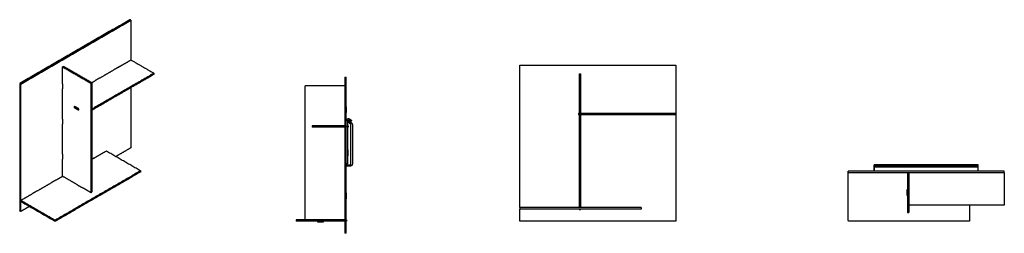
# Model space of a CAD drawing. Header units: millimetres. Extents: x -1420 to 1420, y -308 to 308.
import ezdxf

# ---------------------------------------------------------------- set-up
doc = ezdxf.new("R2010")
doc.units = ezdxf.units.MM
doc.layers.add('Make2D$Visible$Courbes', color=7, linetype='Continuous', true_color=0x000000)

msp = doc.modelspace()

# ---------------------------------------------------------------- linework, layer by layer
at = {"layer": 'Make2D$Visible$Courbes', "color": 18, "lineweight": -3, "true_color": 0x000000}
for points in [[(-1102.1, 307.8), (-1261.2, 215.9), (-1420.3, 124.1)], [(-1417.5, 122.4), (-1258.4, 214.3), (-1099.3, 306.1)], [(-1099.3, 306.1), (-1100.7, 306.9), (-1102.1, 307.8)], [(-1099.3, 306.1), (-1099.3, 249), (-1099.3, 191.8)], [(-1296.6, 171.8), (-1295.2, 172.6), (-1293.7, 173.5)], [(-1296.6, 122.8), (-1296.6, 147.3), (-1296.6, 171.8)], [(-1296.6, 171.8), (-1256.6, 148.8), (-1216.7, 125.7)], [(-1293.7, 173.5), (-1253.8, 150.4), (-1213.8, 127.3)], [(-1135.6, 170.8), (-1141.7, 167.3), (-1147.8, 163.8)], [(-1135.6, 170.8), (-1117.5, 181.3), (-1099.3, 191.8)], [(-1099.3, 191.8), (-1066.8, 173), (-1034.2, 154.3)], [(22.3, 177.2), (247.3, 177.2), (472.3, 177.2)], [(22.3, -233.8), (22.3, -28.3), (22.3, 177.2)], [(472.3, 177.2), (472.3, 107.2), (472.3, 37.2)], [(-1034.2, 152.6), (-1123.3, 101.2), (-1212.4, 49.8)], [(-1034.2, 149.4), (-1123.3, 97.9), (-1212.4, 46.5)], [(-1190.4, 139.2), (-1169.1, 151.5), (-1147.8, 163.8)], [(-1033.7, 153.4), (-1033.7, 151.8), (-1033.7, 150.2)], [(-482.6, 142.2), (-480.6, 142.2), (-478.6, 142.2)], [(-482.6, 142.2), (-482.6, -82.8), (-482.6, -307.8)], [(-478.6, -307.8), (-478.6, -82.8), (-478.6, 142.2)], [(193.3, 152.2), (195.3, 152.2), (197.3, 152.2)], [(193.3, 150.2), (193.3, -41.8), (193.3, -233.8)], [(197.3, 150.2), (197.3, -41.8), (197.3, -233.8)], [(-1417.5, 122.4), (-1418.9, 123.2), (-1420.3, 124.1)], [(-1420.3, 124.1), (-1420.3, -59.7), (-1420.3, -243.4)], [(-1417.5, -213.2), (-1417.5, -45.4), (-1417.5, 122.4)], [(-1296.6, 122.8), (-1296.6, 115.8), (-1296.6, 108.8)], [(-1215.3, 123.2), (-1215.3, -33.5), (-1215.3, -190.3)], [(-1212.8, 126.3), (-1207.7, 129.2), (-1202.5, 132.2)], [(-1212.4, 124.9), (-1212.4, -31.9), (-1212.4, -188.7)], [(-1190.4, 139.2), (-1196.5, 135.7), (-1202.5, 132.2)], [(-597.6, 115.2), (-597.6, -76.8), (-597.6, -268.8)], [(-482.6, 117.2), (-539.1, 117.2), (-595.6, 117.2)], [(-1296.6, 21.3), (-1296.6, 65.1), (-1296.6, 108.8)], [(-1099.3, 111.8), (-1099.3, 25.3), (-1099.3, -61.3)], [(-1263, 57.3), (-1262.5, 57.6), (-1261.9, 57.9)], [(-1251, 50.4), (-1257, 53.8), (-1263, 57.3)], [(-1263, 57.3), (-1263, 55.7), (-1263, 54)], [(-1249.8, 50.9), (-1255.9, 54.4), (-1262.1, 58)], [(-1262.1, 58), (-1262.1, 57.9), (-1262.1, 57.9)], [(-477.1, 57), (-477.8, 57), (-478.6, 57)], [(-477.1, 40), (-477.1, 48.5), (-477.1, 57)], [(-1251, 47.1), (-1257, 50.6), (-1263, 54)], [(-1249.9, 51), (-1250.4, 50.7), (-1251, 50.4)], [(-1251, 50.4), (-1251, 48.7), (-1251, 47.1)], [(-1249.8, 47.8), (-1250.4, 47.4), (-1251, 47.1)], [(-1249.9, 47.7), (-1249.8, 47.7), (-1249.8, 47.6)], [(-1249.8, 47.6), (-1249.8, 49.3), (-1249.8, 50.9)], [(-478.6, 40), (-477.8, 40), (-477.1, 40)], [(191.8, 37.2), (191.8, 35.2), (191.8, 33.2)], [(193.3, 37.2), (192.6, 37.2), (191.8, 37.2)], [(193.3, 33.2), (192.6, 33.2), (191.8, 33.2)], [(470.3, 37.2), (333.8, 37.2), (197.3, 37.2)], [(470.3, 33.2), (333.8, 33.2), (197.3, 33.2)], [(472.3, 37.2), (472.3, 35.2), (472.3, 33.2)], [(472.3, 33.2), (472.3, -119.8), (472.3, -272.8)], [(-1296.6, 21.3), (-1296.6, 14.2), (-1296.6, 7.1)], [(-1296.6, -80.2), (-1296.6, -36.5), (-1296.6, 7.1)], [(-576.6, 2.2), (-576.6, 0.2), (-576.6, -1.8)], [(-482.6, 2.2), (-528.6, 2.2), (-574.6, 2.2)], [(-477.1, 2.2), (-477.8, 2.2), (-478.6, 2.2)], [(-478.5, 2.2), (-478.5, 9.2), (-478.5, 16.1)], [(-477.1, 2.2), (-477.1, 0.2), (-477.1, -1.8)], [(-474.5, 16.1), (-474.5, -45.9), (-474.5, -107.9)], [(-473.1, 2.2), (-473.8, 2.2), (-474.5, 2.2)], [(-474.4, 15.7), (-473, 17.1), (-471.6, 18.5)], [(-465.4, 6.7), (-469.9, 11.2), (-474.4, 15.7)], [(-473.1, 2.2), (-473.1, 0.2), (-473.1, -1.8)], [(-471.6, 18.5), (-467.1, 14), (-462.6, 9.5)], [(-465.9, 13.8), (-467.9, 15.8), (-469.9, 17.8)], [(-467.1, 20.7), (-465.1, 18.7), (-463.1, 16.7)], [(-463.1, 16.7), (-464.5, 15.2), (-465.9, 13.8)], [(-464.7, -107.5), (-464.7, -51.3), (-464.7, 4.9)], [(-460.6, 4.9), (-460.6, -51.3), (-460.6, -107.5)], [(-482.6, -1.8), (-528.6, -1.8), (-574.6, -1.8)], [(-477.1, -1.8), (-477.8, -1.8), (-478.6, -1.8)], [(-478.5, -107.9), (-478.5, -54.8), (-478.5, -1.8)], [(-473.1, -1.8), (-473.8, -1.8), (-474.5, -1.8)], [(-1296.6, -80.2), (-1296.6, -87.3), (-1296.6, -94.4)], [(-1206.9, -91.6), (-1188.5, -80.9), (-1170, -70.3)], [(-1170, -70.3), (-1121.2, -98.4), (-1072.4, -126.6)], [(-1099.3, -61.3), (-1120.9, -73.7), (-1142.4, -86.2)], [(-478.5, -67.3), (-478.5, -67.3), (-478.6, -67.3)], [(-478.6, -84.3), (-478.5, -84.3), (-478.5, -84.3)], [(-473.1, -67.3), (-473.8, -67.3), (-474.5, -67.3)], [(-474.5, -84.3), (-473.8, -84.3), (-473.1, -84.3)], [(-473.1, -84.3), (-473.1, -75.8), (-473.1, -67.3)], [(-1296.6, -143.3), (-1296.6, -118.9), (-1296.6, -94.4)], [(-1206.9, -91.6), (-1209.7, -93.2), (-1212.4, -94.8)], [(-478.6, -114.1), (-478.6, -112.1), (-478.6, -110.1)], [(-478.6, -110.1), (-472.9, -110.1), (-467.3, -110.1)], [(-474.5, -107.9), (-476.5, -107.9), (-478.5, -107.9)], [(1045, -110.7), (1195, -110.7), (1345, -110.7)], [(1345, -110.8), (1195, -110.8), (1045, -110.8)], [(1345, -112.8), (1195, -112.8), (1045, -112.8)], [(1045, -121.8), (1045, -117.3), (1045, -112.8)], [(1045.3, -113.3), (1045.3, -115.3), (1045.3, -117.3)], [(1345.3, -113.3), (1195.3, -113.3), (1045.3, -113.3)], [(1345, -113.3), (1345, -113), (1345, -112.8)], [(1345.3, -117.3), (1345.3, -115.3), (1345.3, -113.3)], [(-1072.4, -128.2), (-1194.8, -198.9), (-1317.1, -269.5)], [(-1072.4, -131.5), (-1194.8, -202.1), (-1317.1, -272.8)], [(-1071.8, -127.4), (-1071.8, -129.1), (-1071.8, -130.7)], [(-467.3, -114.1), (-472.9, -114.1), (-478.6, -114.1)], [(970.3, -132.8), (970.3, -130.8), (970.3, -128.8)], [(1420.3, -128.8), (1195.3, -128.8), (970.3, -128.8)], [(970.3, -270.8), (970.3, -201.8), (970.3, -132.8)], [(970.3, -132.8), (1195.3, -132.8), (1420.3, -132.8)], [(1018.7, -127.3), (1027.2, -127.3), (1035.7, -127.3)], [(1018.7, -128.8), (1018.7, -128), (1018.7, -127.3)], [(1035.7, -127.3), (1035.7, -128), (1035.7, -128.8)], [(1045.3, -121.8), (1045.2, -121.8), (1045, -121.8)], [(1045, -124.6), (1045, -123.2), (1045, -121.8)], [(1045, -128.8), (1045, -126.7), (1045, -124.6)], [(1045.3, -124.6), (1045.2, -124.6), (1045, -124.6)], [(1141.3, -128.8), (1093.2, -128.8), (1045, -128.8)], [(1345.3, -117.3), (1195.3, -117.3), (1045.3, -117.3)], [(1345.3, -128.7), (1195.3, -128.7), (1045.3, -128.7)], [(1096.1, -128.8), (1096.1, -128.8), (1096.1, -128.8)], [(1113.1, -128.8), (1113.1, -128.8), (1113.1, -128.8)], [(1141.3, -127.3), (1143.3, -127.3), (1145.3, -127.3)], [(1141.3, -127.3), (1141.3, -128), (1141.3, -128.8)], [(1141.3, -132.8), (1141.3, -189.3), (1141.3, -245.8)], [(1145.3, -127.3), (1145.3, -128), (1145.3, -128.8)], [(1196.9, -128.8), (1171.1, -128.8), (1145.3, -128.8)], [(1145.3, -132.8), (1145.3, -189.3), (1145.3, -245.8)], [(1173.5, -128.8), (1173.5, -128.8), (1173.5, -128.8)], [(1190.5, -128.8), (1190.5, -128.8), (1190.5, -128.8)], [(1196.9, -128.8), (1196.9, -128.7), (1196.9, -128.7)], [(1213.9, -128.7), (1213.9, -128.7), (1213.9, -128.8)], [(1274.3, -128.8), (1244.1, -128.8), (1213.9, -128.8)], [(1250.9, -128.8), (1250.9, -128.8), (1250.9, -128.8)], [(1267.9, -128.8), (1267.9, -128.8), (1267.9, -128.8)], [(1274.3, -128.8), (1274.3, -128.7), (1274.3, -128.7)], [(1291.3, -128.7), (1291.3, -128.7), (1291.3, -128.8)], [(1345, -128.8), (1318.2, -128.8), (1291.3, -128.8)], [(1345, -128.8), (1345, -128.7), (1345, -128.7)], [(1351.7, -127.3), (1360.2, -127.3), (1368.7, -127.3)], [(1351.7, -128.8), (1351.7, -128), (1351.7, -127.3)], [(1368.7, -127.3), (1368.7, -128), (1368.7, -128.8)], [(1420.3, -132.8), (1420.3, -130.8), (1420.3, -128.8)], [(1420.3, -132.8), (1420.3, -178.8), (1420.3, -224.8)], [(-1371.1, -186.4), (-1349.8, -174.1), (-1328.5, -161.8)], [(-1316.4, -154.8), (-1322.5, -158.3), (-1328.5, -161.8)], [(-1316.4, -154.8), (-1306.5, -149.1), (-1296.6, -143.3)], [(-1253.1, -168.5), (-1274.8, -155.9), (-1296.6, -143.3)], [(-1253.1, -168.5), (-1247.1, -171.9), (-1241.1, -175.4)], [(-1417.5, -213.2), (-1400.4, -203.3), (-1383.3, -193.4)], [(-1371.1, -186.4), (-1377.2, -189.9), (-1383.3, -193.4)], [(-1215.3, -190.3), (-1228.2, -182.8), (-1241.1, -175.4)], [(-1215.3, -190.3), (-1213.8, -189.5), (-1212.4, -188.7)], [(-477.1, -191.6), (-477.8, -191.6), (-478.6, -191.6)], [(-477.1, -208.6), (-477.1, -200.1), (-477.1, -191.6)], [(1139.8, -198.8), (1139.8, -190.3), (1139.8, -181.8)], [(1139.8, -181.8), (1140.6, -181.8), (1141.3, -181.8)], [(1141.3, -198.8), (1140.6, -198.8), (1139.8, -198.8)], [(-1319.9, -269.5), (-1368.7, -241.3), (-1417.5, -213.2)], [(-1417.5, -213.2), (-1417.5, -214.8), (-1417.5, -216.4)], [(-1319.9, -272.8), (-1368.7, -244.6), (-1417.5, -216.4)], [(-1417.5, -245), (-1417.5, -230.7), (-1417.5, -216.4)], [(-478.6, -208.6), (-477.8, -208.6), (-477.1, -208.6)], [(1418.3, -226.8), (1281.8, -226.8), (1145.3, -226.8)], [(1320.3, -226.8), (1320.3, -248.8), (1320.3, -270.8)], [(-1417.5, -245), (-1418.9, -244.2), (-1420.3, -243.4)], [(-1392.7, -230.7), (-1405.1, -237.9), (-1417.5, -245)], [(22.3, -233.8), (22.3, -235.8), (22.3, -237.8)], [(22.3, -272.8), (22.3, -255.3), (22.3, -237.8)], [(370.3, -233.8), (197.3, -233.8), (24.3, -233.8)], [(370.3, -237.8), (197.3, -237.8), (24.3, -237.8)], [(193.3, -237.8), (193.3, -238.5), (193.3, -239.3)], [(193.3, -239.3), (195.3, -239.3), (197.3, -239.3)], [(197.3, -237.8), (197.3, -238.5), (197.3, -239.3)], [(372.3, -233.8), (372.3, -235.8), (372.3, -237.8)], [(1141.3, -247.8), (1143.3, -247.8), (1145.3, -247.8)], [(-622.6, -268.8), (-622.6, -270.8), (-622.6, -272.8)], [(-482.6, -268.8), (-551.6, -268.8), (-620.6, -268.8)], [(-482.6, -272.8), (-551.6, -272.8), (-620.6, -272.8)], [(-561.1, -272.8), (-561.1, -273.5), (-561.1, -274.3)], [(-561.1, -274.3), (-552.6, -274.3), (-544.1, -274.3)], [(-544.1, -274.3), (-544.1, -273.5), (-544.1, -272.8)], [(-477.1, -268.8), (-477.8, -268.8), (-478.6, -268.8)], [(-477.1, -272.8), (-477.8, -272.8), (-478.6, -272.8)], [(-477.1, -268.8), (-477.1, -270.8), (-477.1, -272.8)], [(472.3, -272.8), (247.3, -272.8), (22.3, -272.8)], [(1318.3, -272.8), (1145.3, -272.8), (972.3, -272.8)], [(-478.6, -307.8), (-480.6, -307.8), (-482.6, -307.8)]]:
    msp.add_open_spline(points, degree=2, dxfattribs=at)
for points, weights in [([(-1034.2, 154.3), (-1033.7, 153.9), (-1033.7, 153.4)], [1, 0.853553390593, 0.853553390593]), ([(-1033.7, 153.4), (-1033.7, 153), (-1034.2, 152.6)], [0.853553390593, 0.853553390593, 1]), ([(-1033.7, 150.2), (-1033.7, 149.7), (-1034.2, 149.4)], [0.853553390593, 0.853553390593, 1]), ([(193.3, 152.2), (193.3, 152.2), (193.3, 150.2)], [1, 0.707106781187, 1]), ([(197.3, 152.2), (197.3, 152.2), (197.3, 150.2)], [1, 0.707106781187, 1]), ([(-1216.7, 125.7), (-1215.3, 124.9), (-1215.3, 123.2)], [1, 0.707106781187, 1]), ([(-1213.8, 127.3), (-1212.4, 126.5), (-1212.4, 124.9)], [1, 0.707106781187, 1]), ([(-595.6, 117.2), (-597.6, 117.2), (-597.6, 115.2)], [1, 0.707106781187, 1]), ([(472.3, 37.2), (472.3, 37.2), (470.3, 37.2)], [1, 0.707106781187, 1]), ([(472.3, 33.2), (472.3, 33.2), (470.3, 33.2)], [1, 0.707106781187, 1]), ([(-574.6, 2.2), (-576.6, 2.2), (-576.6, 2.2)], [1, 0.707106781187, 1]), ([(-464.7, 4.9), (-464.7, 5.9), (-465.4, 6.7)], [1, 0.92406696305, 1]), ([(-462.6, 9.5), (-460.3, 7.8), (-460.6, 4.9)], [1, 0.872236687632, 1]), ([(-574.6, -1.8), (-576.6, -1.8), (-576.6, -1.8)], [1, 0.707106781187, 1]), ([(-467.3, -110.1), (-464.7, -110.1), (-464.7, -107.5)], [1, 0.708100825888, 1]), ([(1045, -112.8), (1045, -110.7), (1045, -110.7)], [1, 0.884188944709, 0.978331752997]), ([(1345, -112.8), (1345, -110.7), (1345, -110.7)], [1, 0.884188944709, 0.978331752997]), ([(-1072.4, -126.6), (-1071.8, -126.9), (-1071.8, -127.4)], [1, 0.853553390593, 0.853553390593]), ([(-1071.8, -127.4), (-1071.8, -127.9), (-1072.4, -128.2)], [0.853553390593, 0.853553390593, 1]), ([(-1071.8, -130.7), (-1071.8, -131.2), (-1072.4, -131.5)], [0.853553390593, 0.853553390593, 1]), ([(1420.3, -224.8), (1420.3, -226.8), (1418.3, -226.8)], [1, 0.707106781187, 1]), ([(24.3, -233.8), (22.3, -233.8), (22.3, -233.8)], [1, 0.707106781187, 1]), ([(24.3, -237.8), (22.3, -237.8), (22.3, -237.8)], [1, 0.707106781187, 1]), ([(372.3, -233.8), (372.3, -233.8), (370.3, -233.8)], [1, 0.707106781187, 1]), ([(372.3, -237.8), (372.3, -237.8), (370.3, -237.8)], [1, 0.707106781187, 1]), ([(1141.3, -245.8), (1141.3, -247.8), (1141.3, -247.8)], [1, 0.707106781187, 1]), ([(1145.3, -245.8), (1145.3, -247.8), (1145.3, -247.8)], [1, 0.707106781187, 1]), ([(-1317.1, -269.5), (-1318.5, -270.3), (-1319.9, -269.5)], [1, 0.707106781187, 1]), ([(-1317.1, -272.8), (-1318.5, -273.6), (-1319.9, -272.8)], [1, 0.707106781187, 1]), ([(-620.6, -268.8), (-622.6, -268.8), (-622.6, -268.8)], [1, 0.707106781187, 1]), ([(-620.6, -272.8), (-622.6, -272.8), (-622.6, -272.8)], [1, 0.707106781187, 1]), ([(972.3, -272.8), (970.3, -272.8), (970.3, -270.8)], [1, 0.707106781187, 1]), ([(1320.3, -270.8), (1320.3, -272.8), (1318.3, -272.8)], [1, 0.707106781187, 1])]:
    msp.add_rational_spline(points, weights, degree=2, dxfattribs=at)
for points, weights, knots in [([(-478.5, 16.1), (-478.5, 20.6), (-474.3, 22.3), (-470.1, 23.9), (-467.1, 20.7)], [1, 0.827102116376, 1, 0.827102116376, 1], [-17.924532, -17.924532, -17.924532, -8.962266, -8.962266, 0, 0, 0]), ([(-474.5, 16.1), (-474.5, 17.9), (-472.8, 18.6), (-471.1, 19.2), (-469.9, 17.8)], [1, 0.820642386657, 1, 0.820642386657, 1], [-7.241885, -7.241885, -7.241885, -3.620943, -3.620943, 0, 0, 0]), ([(-460.6, -107.5), (-460.5, -110.3), (-462.5, -112.3), (-464.5, -114.3), (-467.3, -114.1)], [1, 0.914218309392, 1, 0.914218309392, 1], [293.831493, 293.831493, 293.831493, 299.451915, 299.451915, 305.072338, 305.072338, 305.072338]), ([(1045.3, -117.3), (1045.3, -120.3), (1045.3, -124.5), (1045.3, -128.7), (1045.3, -128.7)], [1, 0.827102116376, 1, 0.827102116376, 1], [-17.924532, -17.924532, -17.924532, -8.962266, -8.962266, 0, 0, 0]), ([(1345.3, -128.7), (1345.3, -128.7), (1345.3, -124.5), (1345.3, -120.3), (1345.3, -117.3)], [1, 0.827102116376, 1, 0.827102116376, 1], [-17.924532, -17.924532, -17.924532, -8.962266, -8.962266, 0, 0, 0])]:
    msp.add_rational_spline(points, weights, degree=2, knots=knots, dxfattribs=at)

doc.saveas('drawing.dxf')
